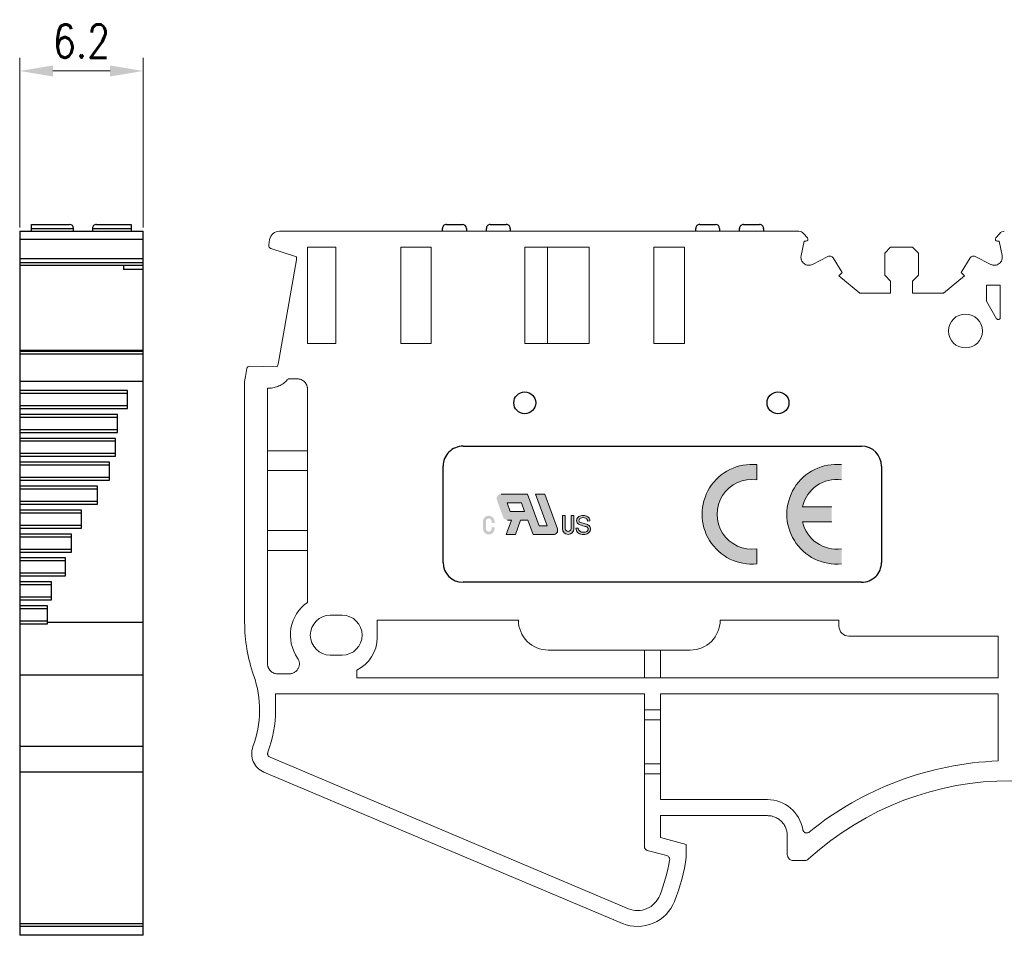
# Model space of a CAD drawing. Header units: millimetres. Extents: x -5 to 292, y -5 to 205.
# Tile 9 of 13: x 149 to 223, y 87 to 156. Entities that reach past the tile are written whole.
import ezdxf

# ---------------------------------------------------------------- set-up
doc = ezdxf.new("R2010")
doc.units = ezdxf.units.MM
doc.layers.get('0').update_dxf_attribs({"lineweight": 30})
doc.layers.get('Defpoints').update_dxf_attribs({"lineweight": 13})
doc.layers.add('66', color=1, linetype='Continuous', lineweight=13)
doc.layers.add('尺寸层', color=3, linetype='Continuous', lineweight=13)
doc.layers.add('MARK', color=4, linetype='Continuous')
doc.styles.add('romans-高2.5', font='romans.shx', dxfattribs={"width": 0.8, "height": 2.5})
doc.dimstyles.new('副本 A4_1-Rev.1.1', dxfattribs={"dimtxt": 2.5, "dimasz": 2.5, "dimexe": 1, "dimexo": 0.3, "dimgap": 1, "dimtad": 1, "dimlfac": 0.6666666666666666, "dimzin": 1, "dimdsep": 46, "dimtxsty": 'romans-高2.5', "dimcen": 1, "dimclrd": 256, "dimclre": 256, "dimclrt": 256, "dimadec": 1, "dimazin": 0, "dimtfac": 1, "dimtmove": 0, "dimatfit": 3, "dimfxl": 1, "dimtolj": 1, "dimtzin": 0, "dimlwd": -1, "dimlwe": -1, "dimarcsym": 0})

# ---------------------------------------------------------------- blocks, each defined once
blk = doc.blocks.new('*D7')
at = {"layer": 'Defpoints', "color": 0}
for p in [(158.4854292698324, 151.8000410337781), (149.1854292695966, 139.7390823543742), (158.4854292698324, 139.7390823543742)]:
    blk.add_point(p, dxfattribs=at)
at = {"layer": '尺寸层'}
for p, q in [((149.1854292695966, 140.0390823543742), (149.1854292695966, 152.8000410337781)), ((158.4854292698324, 140.0390823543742), (158.4854292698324, 152.8000410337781)), ((151.6854292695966, 151.8000410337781), (155.9854292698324, 151.8000410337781))]:
    blk.add_line(p, q, dxfattribs=at)
for points in [[(151.6854292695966, 152.2167077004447), (151.6854292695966, 151.3833743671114), (149.1854292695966, 151.8000410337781)], [(155.9854292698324, 152.2167077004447), (155.9854292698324, 151.3833743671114), (158.4854292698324, 151.8000410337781)]]:
    blk.add_solid(points, dxfattribs=at)
at = {"layer": '尺寸层', "insert": (153.8354292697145, 154.0500410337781), "char_height": 2.5, "attachment_point": 5, "style": 'romans-高2.5'}
blk.add_mtext('\\A1;6.2', dxfattribs=at)

msp = doc.modelspace()

# ---------------------------------------------------------------- hatches: boundary and pattern name
at = {"layer": '66'}
h = msp.add_hatch(color=256, dxfattribs=at)
edge = h.paths.add_edge_path()
edge.add_line((204.6464266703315, 114.7265075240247), (204.6464266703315, 115.8596342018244))
edge.add_arc((204.2714266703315, 118.4577104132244), 2.625, 81.78678929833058, 278.2132107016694, ccw=False)
edge.add_line((204.6464266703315, 121.0557866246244), (204.6464266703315, 122.1889133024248))
edge.add_arc((204.2714266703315, 118.4577104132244), 3.75, 84.26082952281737, 275.7391704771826)
edge = h.paths.add_edge_path()
edge.add_line((210.2714266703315, 117.8952104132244), (210.2714266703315, 119.0202104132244))
edge.add_line((210.2714266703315, 119.0202104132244), (208.0824027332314, 119.0202104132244))
edge.add_arc((210.6464266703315, 118.4577104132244), 2.625, 81.78678929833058, 167.6263748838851, ccw=False)
edge.add_line((211.0214266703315, 121.0557866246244), (211.0214266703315, 122.1889133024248))
edge.add_arc((210.6464266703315, 118.4577104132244), 3.75, 84.26082952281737, 275.7391704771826)
edge.add_line((211.0214266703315, 114.7265075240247), (211.0214266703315, 115.8596342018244))
edge.add_arc((210.6464266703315, 118.4577104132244), 2.625, 192.3736251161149, 278.2132107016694, ccw=False)
edge.add_line((208.0824027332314, 117.8952104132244), (210.2714266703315, 117.8952104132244))
h = msp.add_hatch(color=256, dxfattribs=at)
edge = h.paths.add_edge_path()
edge.add_line((184.0372546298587, 117.9135703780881), (184.0372546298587, 117.3694311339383))
edge.add_arc((184.4725660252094, 117.3694311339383), 0.4353113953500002, 180, 360)
edge.add_line((184.9078774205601, 117.3694311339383), (184.9078774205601, 117.4782589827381))
edge.add_line((184.9078774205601, 117.4782589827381), (184.6902217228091, 117.4782589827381))
edge.add_line((184.6902217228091, 117.4782589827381), (184.6902217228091, 117.3694311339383))
edge.add_arc((184.4725660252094, 117.3694311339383), 0.2176556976, -180, 0, ccw=False)
edge.add_line((184.2549103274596, 117.3694311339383), (184.2549103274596, 117.9135703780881))
edge.add_arc((184.4725660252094, 117.9135703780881), 0.2176556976, 0, 180, ccw=False)
edge.add_line((184.6902217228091, 117.9135703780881), (184.6902217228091, 117.8047425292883))
edge.add_line((184.6902217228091, 117.8047425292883), (184.9078774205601, 117.8047425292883))
edge.add_line((184.9078774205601, 117.8047425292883), (184.9078774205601, 117.9135703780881))
edge.add_arc((184.4725660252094, 117.9135703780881), 0.4353113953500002, 0, 180)
edge = h.paths.add_edge_path()
edge.add_line((190.0139174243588, 118.3601804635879), (190.0139174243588, 117.3807298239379))
edge.add_arc((190.4492288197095, 117.3807298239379), 0.4353113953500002, 180, 360)
edge.add_line((190.8845402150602, 117.3807298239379), (190.8845402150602, 118.3601804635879))
edge.add_line((190.8845402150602, 118.3601804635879), (190.6668845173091, 118.3601804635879))
edge.add_line((190.6668845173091, 118.3601804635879), (190.6668845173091, 117.3807298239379))
edge.add_arc((190.4492288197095, 117.3807298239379), 0.2176556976, -180, 0, ccw=False)
edge.add_line((190.2315731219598, 117.3807298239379), (190.2315731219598, 118.3601804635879))
edge.add_line((190.2315731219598, 118.3601804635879), (190.0139174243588, 118.3601804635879))
edge = h.paths.add_edge_path()
edge.add_line((186.1740185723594, 118.0223982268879), (185.7779175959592, 116.9341197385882))
edge.add_line((185.7779175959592, 116.9341197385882), (186.4727906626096, 116.9341197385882))
edge.add_line((186.4727906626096, 116.9341197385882), (186.8688916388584, 118.0223982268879))
edge.add_line((186.8688916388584, 118.0223982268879), (187.4086728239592, 118.0223982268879))
edge.add_line((187.4086728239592, 118.0223982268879), (187.8047738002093, 116.9341197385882))
edge.add_line((187.8047738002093, 116.9341197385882), (189.3304764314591, 116.9341197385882))
edge.add_arc((189.3304764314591, 117.2606032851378), 0.32648354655, 270, 379.9999999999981)
edge.add_line((189.6372706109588, 117.372267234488), (188.6876605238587, 119.9812995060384))
edge.add_line((188.6876605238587, 119.9812995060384), (187.9927874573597, 119.9812995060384))
edge.add_line((187.9927874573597, 119.9812995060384), (188.8642096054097, 117.587086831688))
edge.add_line((188.8642096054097, 117.587086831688), (188.2619862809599, 117.587086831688))
edge.add_line((188.2619862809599, 117.587086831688), (187.3905641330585, 119.9812995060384))
edge.add_line((187.3905641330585, 119.9812995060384), (185.4047915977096, 119.9812995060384))
edge.add_arc((185.4047915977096, 119.6427239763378), 0.3385755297, 90, 199.9999999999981)
edge.add_line((185.0866346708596, 119.5269243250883), (185.5531535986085, 118.2451741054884))
edge.add_arc((185.8713105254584, 118.3609737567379), 0.3385755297, 199.9999999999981, 270)
edge.add_line((185.8713105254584, 118.0223982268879), (186.1740185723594, 118.0223982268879))
h.paths.add_polyline_path([(186.0914498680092, 118.6753653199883), (185.8537892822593, 119.328332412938), (186.9333516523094, 119.328332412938), (187.1710122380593, 118.6753653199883)], flags=16)
h.paths.add_polyline_path([(191.9458897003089, 117.378718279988), (191.9500627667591, 117.3373968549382), (191.9456994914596, 117.2959486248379), (191.9326673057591, 117.2567137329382), (191.9110296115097, 117.2195538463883), (191.88051550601, 117.1862269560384), (191.8409001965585, 117.1579665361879), (191.79223555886, 117.1347034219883), (191.7364294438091, 117.1176307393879), (191.6752110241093, 117.1073882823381), (191.6085168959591, 117.1039760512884), (191.5329809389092, 117.1084718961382), (191.4626440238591, 117.1219940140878), (191.3975637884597, 117.1446230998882), (191.3405933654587, 117.1746184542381), (191.2944936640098, 117.210245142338), (191.2592762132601, 117.2515723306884), (191.2331369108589, 117.2998277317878), (191.2142543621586, 117.3562621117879), (191.2026343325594, 117.4209504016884), (191.0310602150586, 117.4058777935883), (191.0409568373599, 117.3171252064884), (191.0660759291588, 117.2346840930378), (191.1062618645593, 117.1587158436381), (191.1602811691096, 117.0918891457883), (191.2263066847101, 117.0373741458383), (191.3044133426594, 116.995101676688), (191.395096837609, 116.9647604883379), (191.4993658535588, 116.9466618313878), (191.6171627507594, 116.9406616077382), (191.7118982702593, 116.9466387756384), (191.8001551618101, 116.9645702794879), (191.8818700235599, 116.9944618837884), (191.9542300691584, 117.035351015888), (192.0144109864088, 117.0857044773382), (192.0624127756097, 117.1455741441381), (192.0973189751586, 117.2116515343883), (192.1182073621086, 117.2805820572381), (192.1251586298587, 117.3524406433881), (192.1188471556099, 117.4232790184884), (192.0998723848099, 117.488514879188), (192.0681766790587, 117.548073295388), (192.02306260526, 117.6012222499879), (191.9639249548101, 117.6479675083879), (191.8908559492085, 117.6882860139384), (191.820311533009, 117.7146674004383), (191.718838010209, 117.7438961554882), (191.5864353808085, 117.776041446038), (191.4574103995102, 117.8091262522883), (191.3660179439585, 117.8417902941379), (191.3121081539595, 117.8740278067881), (191.2824528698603, 117.9087092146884), (191.2646078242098, 117.9493620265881), (191.2586421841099, 117.9959977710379), (191.2670632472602, 118.0500055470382), (191.2922687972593, 118.0985952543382), (191.334183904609, 118.1417092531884), (191.3946069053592, 118.175312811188), (191.4748058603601, 118.195480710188), (191.5749075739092, 118.2022071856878), (191.6719083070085, 118.1948293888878), (191.7516922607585, 118.1726556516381), (191.8143343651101, 118.135628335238), (191.8609816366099, 118.084208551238), (191.8927580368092, 118.0184942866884), (191.9097384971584, 117.938675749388), (192.0841945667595, 117.9518174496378), (192.0745112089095, 118.0297223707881), (192.0519397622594, 118.1020017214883), (192.0166416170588, 118.168574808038), (191.968732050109, 118.2271648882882), (191.9088739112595, 118.2754318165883), (191.8370729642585, 118.3133064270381), (191.755087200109, 118.3407656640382), (191.6652048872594, 118.3571870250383), (191.5672127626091, 118.3626454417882), (191.4775725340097, 118.3574233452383), (191.3935405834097, 118.3418031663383), (191.3149901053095, 118.315871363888), (191.2454140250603, 118.2796798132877), (191.1878845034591, 118.2338164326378), (191.1424591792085, 118.1782005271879), (191.1096740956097, 118.1164287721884), (191.0900652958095, 118.051596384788), (191.0835463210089, 117.9838359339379), (191.0888836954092, 117.9225598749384), (191.1048958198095, 117.8654914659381), (191.1315654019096, 117.8125557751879), (191.1694342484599, 117.7643234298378), (191.2184159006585, 117.7215783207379), (191.2784988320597, 117.6844530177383), (191.3417461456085, 117.6570226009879), (191.4302335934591, 117.628445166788), (191.5438401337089, 117.5986515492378), (191.6552736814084, 117.570909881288), (191.7368271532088, 117.5484940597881), (191.7887195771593, 117.5314156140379), (191.840681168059, 117.5079161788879), (191.8818873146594, 117.480935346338), (191.9122803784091, 117.4504039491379), (191.933318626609, 117.416339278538)])

# ---------------------------------------------------------------- linework, layer by layer
at = {"color": 7}
for p, q in [((150.0854292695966, 139.7390823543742), (150.0854292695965, 140.255883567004)), ((150.0854292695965, 140.255883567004), (152.9354292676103, 140.255883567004)), ((154.9604292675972, 140.255883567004), (157.5761858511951, 140.255883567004)), ((157.5761858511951, 140.255883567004), (157.5761858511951, 139.7390823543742)), ((181.2916068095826, 140.2558829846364), (182.4916068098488, 140.2558829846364)), ((184.5916068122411, 140.2558829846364), (185.7916068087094, 140.2558829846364)), ((200.3416068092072, 140.2558829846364), (201.5416068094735, 140.2558829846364)), ((203.6416068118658, 140.2558829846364), (204.8416068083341, 140.2558829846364)), ((149.1854292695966, 139.7390823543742), (149.1854292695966, 87.4529929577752)), ((149.1854292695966, 139.7390823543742), (158.4854292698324, 139.7390823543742)), ((153.2354292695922, 139.7390823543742), (153.2354292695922, 139.9558835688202)), ((154.6604292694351, 139.9558835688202), (154.6604292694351, 139.7390823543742)), ((158.4854292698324, 87.45299294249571), (158.4854292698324, 139.7390823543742)), ((180.9916068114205, 139.7390817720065), (180.9916068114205, 139.9558829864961)), ((182.7916068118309, 139.9558829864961), (182.7916068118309, 139.7390817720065)), ((184.2916068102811, 139.7390817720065), (184.2916068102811, 139.9558829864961)), ((186.0916068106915, 139.9558829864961), (186.0916068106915, 139.7390817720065)), ((200.0416068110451, 139.7390817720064), (200.0416068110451, 139.9558829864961)), ((201.8416068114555, 139.9558829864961), (201.8416068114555, 139.7390817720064)), ((203.3416068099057, 139.7390817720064), (203.3416068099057, 139.9558829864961)), ((205.1416068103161, 139.9558829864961), (205.1416068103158, 139.7390817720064)), ((149.1854292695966, 137.18211552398), (158.4854292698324, 137.18211552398)), ((158.4854292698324, 137.1648825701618), (149.1854292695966, 137.1648825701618)), ((156.9854292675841, 137.1648825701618), (156.9854292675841, 136.874552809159)), ((158.4854292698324, 130.7767820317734), (149.1854292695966, 130.7767820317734)), ((149.1854292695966, 130.7345643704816), (158.4854292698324, 130.7345643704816)), ((158.4854292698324, 128.4437548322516), (149.1854292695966, 128.4437548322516)), ((157.2854292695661, 127.7687602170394), (149.1854292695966, 127.7687602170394)), ((157.2854292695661, 127.5437602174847), (149.1854292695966, 127.5437602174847)), ((157.2854292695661, 126.4187602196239), (157.2854292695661, 127.7687602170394)), ((149.1854292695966, 126.6437602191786), (157.2854292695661, 126.6437602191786)), ((149.1854292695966, 126.4187602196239), (157.2854292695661, 126.4187602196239)), ((156.5354292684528, 125.9687602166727), (149.1854292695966, 125.9687602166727)), ((156.5354292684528, 124.6187602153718), (156.5354292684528, 125.9687602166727)), ((156.5354292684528, 125.7437602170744), (149.1854292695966, 125.7437602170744)), ((149.1854292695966, 124.8437602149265), (156.5354292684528, 124.8437602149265)), ((149.1854292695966, 124.6187602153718), (156.5354292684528, 124.6187602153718)), ((156.38542926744, 124.1687602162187), (149.1854292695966, 124.1687602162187)), ((156.38542926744, 123.943760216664), (149.1854292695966, 123.943760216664)), ((156.38542926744, 122.8187602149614), (156.38542926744, 124.1687602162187)), ((149.1854292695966, 123.0437602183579), (156.38542926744, 123.0437602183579)), ((149.1854292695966, 122.8187602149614), (156.38542926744, 122.8187602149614)), ((155.9354292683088, 122.3687602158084), (149.1854292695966, 122.3687602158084)), ((155.9354292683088, 121.0187602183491), (155.9354292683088, 122.3687602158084)), ((155.9354292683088, 122.1437602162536), (149.1854292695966, 122.1437602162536)), ((149.1854292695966, 121.2437602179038), (155.9354292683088, 121.2437602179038)), ((149.1854292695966, 121.0187602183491), (155.9354292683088, 121.0187602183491)), ((155.0354292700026, 120.568760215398), (149.1854292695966, 120.568760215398)), ((155.0354292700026, 120.3437602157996), (149.1854292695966, 120.3437602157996)), ((155.0354292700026, 119.2187602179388), (155.0354292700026, 120.568760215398)), ((149.1854292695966, 119.4437602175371), (155.0354292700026, 119.4437602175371)), ((149.1854292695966, 119.2187602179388), (155.0354292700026, 119.2187602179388)), ((153.8354292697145, 118.7687602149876), (149.1854292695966, 118.7687602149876)), ((153.8354292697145, 118.5437602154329), (149.1854292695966, 118.5437602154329)), ((153.8354292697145, 117.4187602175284), (153.8354292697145, 118.7687602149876)), ((149.1854292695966, 117.6437602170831), (153.8354292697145, 117.6437602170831)), ((149.1854292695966, 117.4187602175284), (153.8354292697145, 117.4187602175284)), ((153.0854292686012, 116.9687602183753), (149.1854292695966, 116.9687602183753)), ((153.0854292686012, 116.7437602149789), (149.1854292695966, 116.7437602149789)), ((153.0854292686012, 115.618760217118), (153.0854292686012, 116.9687602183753)), ((149.1854292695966, 115.8437602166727), (153.0854292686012, 115.8437602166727)), ((149.1854292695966, 115.618760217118), (153.0854292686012, 115.618760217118)), ((152.6354292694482, 115.168760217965), (149.1854292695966, 115.168760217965)), ((152.6354292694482, 114.9437602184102), (149.1854292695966, 114.9437602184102)), ((152.6354292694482, 113.8187602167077), (152.6354292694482, 115.168760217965)), ((149.1854292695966, 114.0437602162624), (152.6354292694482, 114.0437602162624)), ((149.1854292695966, 113.8187602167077), (152.6354292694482, 113.8187602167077)), ((151.585429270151, 113.3687602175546), (149.1854292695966, 113.3687602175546)), ((151.585429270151, 112.0187602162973), (151.585429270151, 113.3687602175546)), ((151.585429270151, 113.1437602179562), (149.1854292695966, 113.1437602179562)), ((149.1854292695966, 112.243760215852), (151.585429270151, 112.243760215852)), ((149.1854292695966, 112.0187602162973), (151.585429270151, 112.0187602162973)), ((151.2854292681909, 111.5687602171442), (149.1854292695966, 111.5687602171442)), ((151.2854292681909, 111.3437602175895), (149.1854292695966, 111.3437602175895)), ((151.2854292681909, 110.2166184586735), (151.2854292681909, 111.5687602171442)), ((149.1854292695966, 110.4437602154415), (151.2854292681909, 110.4437602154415)), ((149.1854292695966, 110.2166184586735), (151.2854292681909, 110.2166184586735)), ((149.1854292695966, 87.6735363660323), (158.4854292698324, 87.6735363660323)), ((158.4854292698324, 87.45268715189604), (149.1854292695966, 87.45268715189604)), ((149.1854292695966, 87.44136613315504), (149.1854292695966, 86.78908224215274)), ((158.4854292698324, 86.78908224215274), (158.4854292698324, 87.44140561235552)), ((158.4854292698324, 86.78908224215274), (149.1854292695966, 86.78908224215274))]:
    msp.add_line(p, q, dxfattribs=at)
at = {"color": 7, "linetype": 'Continuous', "lineweight": 15}
for p, q in [((168.7293029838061, 139.7390817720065), (207.8083088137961, 139.7390817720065)), ((208.1547328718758, 139.5762940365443), (208.4469679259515, 139.2369666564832)), ((222.6196494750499, 139.2369666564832), (222.9118843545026, 139.5762940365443)), ((167.9910081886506, 139.120486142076), (167.9193149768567, 138.7139806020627)), ((170.8293050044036, 138.5390838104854), (172.9801628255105, 138.5390838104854)), ((170.8293050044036, 138.5390838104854), (170.8293050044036, 131.2941634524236)), ((172.9801628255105, 131.2941634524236), (172.9801628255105, 138.5390838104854)), ((177.8476569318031, 138.5390838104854), (177.8476569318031, 131.2941634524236)), ((177.8476569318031, 138.5390838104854), (180.1389088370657, 138.5390838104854)), ((180.1389088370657, 131.2941634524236), (180.1389088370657, 138.5390838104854)), ((192.0301611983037, 138.5390838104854), (187.1889080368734, 138.5390838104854)), ((187.1889080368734, 138.5390838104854), (187.1889080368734, 131.2941634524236)), ((188.8969471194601, 138.5390838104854), (188.8969471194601, 131.2941634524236)), ((192.0301611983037, 131.2941634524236), (192.0301611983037, 138.5390838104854)), ((196.8976553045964, 138.5390838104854), (196.8976553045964, 131.2941634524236)), ((196.8976553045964, 138.5390838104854), (199.1889072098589, 138.5390838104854)), ((199.1889072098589, 131.2941634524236), (199.1889072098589, 138.5390838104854)), ((207.9718537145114, 137.9158557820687), (208.2038522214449, 138.9890802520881)), ((208.3333079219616, 138.9890802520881), (208.2038522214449, 138.9890802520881)), ((214.2583083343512, 138.0890817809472), (214.7083082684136, 138.5390838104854)), ((214.7083082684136, 138.5390838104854), (216.3583082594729, 138.5390838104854)), ((216.3583082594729, 138.5390838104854), (216.8083081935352, 138.0890817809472)), ((222.862765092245, 138.9890802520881), (222.7333085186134, 138.9890802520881)), ((222.862765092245, 138.9890802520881), (223.094762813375, 137.9158557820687)), ((168.0773473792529, 138.4591148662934), (170.0097504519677, 137.8177148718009)), ((170.0097504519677, 137.8177148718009), (170.0099795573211, 137.818402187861)), ((209.9893526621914, 137.8462524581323), (208.8312195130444, 137.2547415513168)), ((214.2583083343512, 138.0890817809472), (214.2583083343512, 136.4390817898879)), ((216.8083081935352, 136.4390817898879), (216.8083081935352, 138.0890817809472)), ((222.2353971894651, 137.2547415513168), (221.077264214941, 137.8462524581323)), ((170.0054198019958, 137.5844912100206), (168.6246465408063, 129.7553186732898)), ((211.0633091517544, 136.6340839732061), (210.3809216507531, 137.7369300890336)), ((220.6856945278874, 137.7369300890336), (220.0033084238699, 136.6340839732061)), ((210.8083079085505, 136.379084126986), (211.0633091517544, 136.6340839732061)), ((210.8083079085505, 136.379084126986), (212.3833087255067, 135.0890812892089)), ((214.7083082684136, 135.9890797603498), (214.2583083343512, 136.4390817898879)), ((216.8083081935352, 136.4390817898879), (216.3583082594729, 135.9890797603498)), ((218.6833085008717, 135.0890812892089), (220.2583086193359, 136.379084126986)), ((220.0033084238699, 136.6340839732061), (220.2583086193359, 136.379084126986)), ((214.7083082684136, 135.0890812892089), (214.7083082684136, 135.9890797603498)), ((216.3583082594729, 135.9890797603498), (216.3583082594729, 135.0890812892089)), ((221.9083084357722, 135.6890802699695), (222.9583084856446, 135.6890802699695)), ((221.9083084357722, 134.4890823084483), (221.9083084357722, 135.6890802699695)), ((222.9583084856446, 135.6890802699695), (222.9583084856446, 133.2439170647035)), ((212.3833087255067, 135.0890812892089), (214.7083082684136, 135.0890812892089)), ((216.3583082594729, 135.0890812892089), (218.6833085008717, 135.0890812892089)), ((221.9083084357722, 134.4890823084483), (222.6787416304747, 133.1683402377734)), ((172.9801628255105, 131.2941634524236), (170.8293050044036, 131.2941634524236)), ((180.1389088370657, 131.2941634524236), (177.8476569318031, 131.2941634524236)), ((187.1889080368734, 131.2941634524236), (192.0301611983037, 131.2941634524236)), ((199.1889072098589, 131.2941634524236), (196.8976553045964, 131.2941634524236)), ((166.1727163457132, 128.8090129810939), (166.2800102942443, 129.4175223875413)), ((168.5485612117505, 129.5349025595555), (166.5066290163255, 129.5934305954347)), ((166.5066290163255, 129.5934305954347), (166.5066290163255, 129.5934138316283)), ((166.1077621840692, 110.3305626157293), (166.1083824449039, 128.4429920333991)), ((166.1081756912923, 128.4429976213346), (166.1727163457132, 128.8090129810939)), ((170.0817454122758, 128.6390838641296), (169.3852763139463, 128.6390838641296)), ((167.8317464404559, 127.8890823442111), (167.833232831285, 127.9362948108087)), ((167.8317464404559, 127.8890823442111), (167.8317464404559, 107.2102790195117)), ((170.8317469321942, 111.8237958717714), (170.8317469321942, 127.8890823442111)), ((170.8317469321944, 123.2390838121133), (167.8317464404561, 123.2390838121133)), ((212.5214264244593, 123.5763361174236), (182.5364656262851, 123.5763361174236)), ((170.8317469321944, 121.7390838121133), (167.8317464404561, 121.7390838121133)), ((181.0364653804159, 122.0763386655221), (181.0364653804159, 114.8390821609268)), ((214.0214266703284, 114.8390821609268), (214.0214266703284, 122.0763386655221)), ((166.1080276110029, 120.7367666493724), (166.1080723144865, 119.3867773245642)), ((170.8317469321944, 117.2390838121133), (167.8317464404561, 117.2390838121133)), ((170.8317469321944, 115.7390838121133), (167.8317464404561, 115.7390838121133)), ((182.5364656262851, 113.3390819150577), (212.5214264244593, 113.3390819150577)), ((172.5492491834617, 110.8640819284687), (173.4492476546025, 110.8640819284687)), ((186.7041211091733, 110.4890811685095), (176.0730515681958, 110.4890811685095)), ((176.0730515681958, 109.1741673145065), (176.0730515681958, 110.4890811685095)), ((210.8154395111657, 110.4890811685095), (201.8833090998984, 110.4890811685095)), ((210.8154395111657, 110.4890811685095), (210.8154395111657, 110.0430493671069)), ((222.80830847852, 109.2930506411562), (211.5654396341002, 109.2930506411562)), ((222.80830847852, 106.1430504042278), (222.80830847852, 109.2930506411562)), ((199.6333073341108, 108.2390821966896), (188.9541200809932, 108.2390821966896)), ((196.1833076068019, 108.2390821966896), (196.1833076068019, 106.1430504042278)), ((197.3833083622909, 106.1430504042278), (197.3833083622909, 108.2390821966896)), ((173.4492476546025, 107.8640814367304), (172.5492491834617, 107.8640814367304)), ((174.5476457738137, 106.1430504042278), (174.5476457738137, 106.7430493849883)), ((169.4794553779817, 106.460280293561), (168.5817479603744, 106.460280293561)), ((174.5476457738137, 106.1430504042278), (222.80830847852, 106.1430504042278)), ((196.1833076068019, 104.9430496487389), (168.432762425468, 104.9430496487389)), ((168.432762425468, 104.9430496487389), (168.432762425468, 103.7385310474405)), ((196.1833076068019, 104.9430496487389), (196.1833076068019, 103.74304889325)), ((222.80830847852, 104.9430496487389), (197.3833083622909, 104.9430496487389)), ((197.3833083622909, 103.74304889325), (197.3833083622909, 104.9430496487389)), ((222.80830847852, 99.90127621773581), (222.80830847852, 104.9430496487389)), ((197.3833083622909, 103.74304889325), (196.1833076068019, 103.74304889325)), ((196.1833076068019, 103.74304889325), (196.1833076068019, 102.9930501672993)), ((197.3833083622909, 102.9930501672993), (197.3833083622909, 103.74304889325)), ((196.1833076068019, 102.9930501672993), (197.3833083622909, 102.9930501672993)), ((196.1833076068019, 102.9930501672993), (196.1833076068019, 99.6930501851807)), ((197.3833083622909, 99.6930501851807), (197.3833083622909, 102.9930501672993)), ((168.0209986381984, 100.1754147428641), (194.9858018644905, 88.78519623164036)), ((197.3833083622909, 99.6930501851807), (196.1833076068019, 99.6930501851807)), ((196.1833076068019, 99.6930501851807), (196.1833076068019, 98.94305145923)), ((197.3833083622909, 98.94305145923), (197.3833083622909, 99.6930501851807)), ((194.5339027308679, 87.67353514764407), (167.5540595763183, 99.0699897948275)), ((196.1833076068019, 93.4656844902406), (196.1833076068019, 98.94305145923)), ((196.1833076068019, 98.94305145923), (197.3833083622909, 98.94305145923)), ((197.3833083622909, 96.99304918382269), (197.3833083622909, 98.94305145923)), ((197.3833083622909, 96.99304918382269), (205.434939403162, 96.99304918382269)), ((205.434939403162, 95.78908099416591), (197.3833083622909, 95.78908099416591)), ((197.3833083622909, 95.78908099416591), (197.3833083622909, 94.15231044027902)), ((197.3833083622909, 94.15231044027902), (199.3333078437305, 93.62980913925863)), ((206.9349396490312, 92.86408177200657), (206.9349396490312, 94.28908074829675)), ((199.3333078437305, 93.62980913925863), (199.3333078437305, 92.70155527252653)), ((196.4013767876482, 93.17707181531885), (197.8625939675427, 92.78552238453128)), ((208.2328927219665, 92.41408113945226), (207.3849402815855, 92.41408113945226))]:
    msp.add_line(p, q, dxfattribs=at)
for p, q in [((182.5364655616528, 123.576336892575), (212.5214264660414, 123.576336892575)), ((181.0364655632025, 114.8390823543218), (181.0364655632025, 122.0763368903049)), ((214.0214264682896, 122.0763368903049), (214.0214264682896, 114.8390823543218)), ((212.5214264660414, 113.3390823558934), (182.5364655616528, 113.3390823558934))]:
    msp.add_line(p, q)
msp.add_circle((220.3335140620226, 132.2390814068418), 1.275000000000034, dxfattribs=at)
for centre in [(187.1817775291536, 126.8390814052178), (206.2317475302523, 126.8390814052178)]:
    msp.add_circle(centre, 0.8249999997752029)
at = {"color": 7}
for centre, radius, start, end in [((152.9354292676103, 139.9558835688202), 0.2999999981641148, 0, 90), ((154.9604292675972, 139.9558835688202), 0.2999999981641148, 90, 180.000000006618), ((181.2916068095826, 139.9558829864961), 0.2999999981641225, 89.99999999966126, 179.9999999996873), ((182.4916068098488, 139.9558829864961), 0.2999999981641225, 1.511196e-09, 90.00000000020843), ((184.5916068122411, 139.9558829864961), 0.2999999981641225, 89.99999999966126, 180), ((185.7916068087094, 139.9558829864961), 0.2999999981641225, 359.9999999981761, 90.00000000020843), ((200.3416068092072, 139.9558829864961), 0.2999999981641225, 89.99999999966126, 179.9999999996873), ((201.5416068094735, 139.9558829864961), 0.2999999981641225, 1.511196e-09, 90.00000000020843), ((203.6416068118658, 139.9558829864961), 0.2999999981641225, 89.99999999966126, 180), ((204.8416068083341, 139.9558829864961), 0.2999999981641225, 359.9999999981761, 90.00000000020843)]:
    msp.add_arc(centre, radius, start, end, dxfattribs=at)
at = {"color": 7, "linetype": 'Continuous', "lineweight": 15}
for centre, radius, start, end in [((208.3333084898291, 139.1390814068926), 0.150000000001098, 270, 40.73578425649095), ((222.733308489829, 139.1390814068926), 0.1499999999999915, 139.2642157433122, 270), ((182.5364655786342, 122.0763359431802), 1.5, 90, 180), ((212.5214264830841, 122.0763359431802), 1.5, 0, 90), ((182.5364655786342, 114.8390814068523), 1.500000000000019, 180, 270), ((212.5214264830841, 114.8390814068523), 1.500000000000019, 270, 0), ((172.549247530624, 109.3640814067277), 3.000000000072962, 124.9247429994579, 215.0539162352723), ((172.549247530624, 109.3640814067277), 1.5, 90, 270), ((173.4492475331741, 109.3640814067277), 1.5, 270, 90), ((188.9541198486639, 110.4890814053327), 2.25, 179.9999999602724, 270), ((199.6333084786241, 110.4890814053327), 2.25, 270, 2.29219777e-08), ((178.107763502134, 110.3304296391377), 11.99999999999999, 179.9993636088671, 199.3700386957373), ((173.373050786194, 109.1741662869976), 2.699999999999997, 295.7875397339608, 0), ((159.3577635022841, 103.7385312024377), 7.875000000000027, 339.4767365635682, 19.37003755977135), ((159.3577635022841, 103.7385312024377), 9.07500000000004, 339.476623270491, 0), ((223.7054496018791, 75.91805010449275), 24.00000000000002, 92.14226575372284, 129.0581259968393), ((223.705449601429, 75.91408140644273), 22.5, 47.60907138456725, 132.3909284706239), ((205.4349397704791, 94.29305010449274), 2.7, 9.482376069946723, 90.00000000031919), ((185.2125605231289, 94.61649231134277), 14.25000017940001, 338.2772228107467, 352.2771434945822), ((185.2125605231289, 94.61649231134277), 13.0500001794, 338.2772228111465, 350.4253144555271), ((195.6636476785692, 90.45268620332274), 1.80000000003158, 247.8779227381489, 338.2772228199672), ((195.6636476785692, 90.45268620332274), 2.999999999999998, 247.8779227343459, 338.2772228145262)]:
    msp.add_arc(centre, radius, start, end, dxfattribs=at)
for centre, start, end in [((182.5364655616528, 122.0763368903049), 89.99999999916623, 179.9999999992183), ((212.5214264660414, 122.0763368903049), 0, 89.99999999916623), ((182.5364655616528, 114.8390823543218), 179.9999999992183, 269.9999999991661), ((212.5214264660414, 114.8390823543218), 269.9999999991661, 359.9999999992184)]:
    msp.add_arc(centre, 1.499999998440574, start, end)
for points, knots in [([(168.7293049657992, 139.7390814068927), (168.5547720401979, 139.739081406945), (168.3809142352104, 139.6758023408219), (168.1135142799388, 139.4514271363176), (168.0210064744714, 139.2911989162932), (167.9906991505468, 139.1193175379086)], [0, 0, 0, 0, 0.5, 0.5, 1, 1, 1, 1]), ([(168.0773492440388, 138.4591141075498), (168.0289820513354, 138.4735393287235), (167.9855552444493, 138.5044724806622), (167.9227984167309, 138.5941050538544), (167.909085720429, 138.6559690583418), (167.9193164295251, 138.7139786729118)], [0.0712265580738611, 0.0712265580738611, 0.0712265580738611, 0.0712265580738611, 0.5, 0.5, 1, 1, 1, 1]), ([(170.0054201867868, 137.5844925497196), (170.0115160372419, 137.6337676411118), (170.0211579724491, 137.7117036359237), (170.0142617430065, 137.7898631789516), (170.0099783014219, 137.8184023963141)], [0, 0, 0, 0, 0.1260801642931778, 0.1994209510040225, 0.1994209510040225, 0.1994209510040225, 0.1994209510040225]), ([(207.9718541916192, 137.9158542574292), (207.9669054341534, 137.8878157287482), (207.9571023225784, 137.8322735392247), (207.957387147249, 137.747623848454), (207.9692308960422, 137.6638855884), (208.0008138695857, 137.555574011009), (208.0672945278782, 137.4288568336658), (208.1876328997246, 137.3077493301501), (208.335908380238, 137.2220789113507), (208.502194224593, 137.1846062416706), (208.674314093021, 137.1892082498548), (208.7788781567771, 137.2328803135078), (208.8312198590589, 137.2547412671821)], [0, 0, 0, 0, 0.0631454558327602, 0.1250863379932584, 0.1870993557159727, 0.2504568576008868, 0.3750919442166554, 0.5003004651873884, 0.624935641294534, 0.7501442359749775, 0.8749295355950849, 1, 1, 1, 1]), ([(210.3809223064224, 137.7369324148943), (210.3417512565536, 137.800239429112), (210.2781818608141, 137.8480135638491), (210.1347745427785, 137.8880502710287), (210.0556516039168, 137.8801132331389), (209.9893528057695, 137.8462514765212)], [0, 0, 0, 0, 0.5, 0.5, 1, 1, 1, 1]), ([(221.0772641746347, 137.8462514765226), (221.0109653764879, 137.8801132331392), (220.9318424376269, 137.8880502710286), (220.7884351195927, 137.8480135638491), (220.7248657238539, 137.8002394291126), (220.6856946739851, 137.7369324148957)], [0, 0, 0, 0, 0.499999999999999, 0.499999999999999, 1, 1, 1, 1]), ([(222.23539712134, 137.2547412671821), (222.2612292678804, 137.2427684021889), (222.3124007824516, 137.2190510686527), (222.3942933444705, 137.1976207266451), (222.4782688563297, 137.1875965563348), (222.5910575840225, 137.190350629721), (222.7305849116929, 137.2221161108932), (222.8785001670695, 137.3073770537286), (222.9993266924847, 137.4287277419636), (223.0781850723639, 137.5798453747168), (223.1178714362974, 137.7473906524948), (223.1024715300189, 137.8596570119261), (223.0947627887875, 137.9158542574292)], [0, 0, 0, 0, 0.0631454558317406, 0.1250863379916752, 0.187099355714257, 0.2504568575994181, 0.3750919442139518, 0.5003004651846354, 0.624935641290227, 0.7501442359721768, 0.8749295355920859, 1, 1, 1, 1]), ([(222.6787416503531, 133.1683388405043), (222.6882239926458, 133.1550522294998), (222.7073078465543, 133.1283120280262), (222.7641252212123, 133.0944485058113), (222.85049145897, 133.0880711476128), (222.9214490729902, 133.1370352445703), (222.9540359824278, 133.194636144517), (222.9568785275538, 133.2274249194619), (222.9583084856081, 133.2439194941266)], [0, 0, 0, 0, 0.1250537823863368, 0.2516791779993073, 0.4999107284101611, 0.7481422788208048, 0.8733015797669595, 1, 1, 1, 1]), ([(168.5485596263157, 129.5349011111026), (168.5547685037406, 129.5466667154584), (168.5751641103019, 129.5877581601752), (168.6043341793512, 129.660449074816), (168.61790146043, 129.7238087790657), (168.6246488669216, 129.7553198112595)], [0.8011814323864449, 0.8011814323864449, 0.8011814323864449, 0.8011814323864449, 0.8350739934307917, 0.9179792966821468, 1, 1, 1, 1]), ([(166.2800108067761, 129.4175218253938), (166.2907439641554, 129.4652998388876), (166.3174546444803, 129.509401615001), (166.3950925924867, 129.574543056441), (166.4472505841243, 129.5935249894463), (166.4996104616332, 129.5935231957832)], [0.0322147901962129, 0.0322147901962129, 0.0322147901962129, 0.0322147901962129, 0.5, 0.5, 1, 1, 1, 1]), ([(169.3852748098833, 128.6390814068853), (169.3632751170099, 128.612607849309), (169.3406397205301, 128.5867955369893), (169.2287033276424, 128.4658917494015), (169.1313937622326, 128.380150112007), (168.9235908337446, 128.2300004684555), (168.8113904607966, 128.1641178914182), (168.5675073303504, 128.0538731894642), (168.4450524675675, 128.0140277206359), (168.2090187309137, 127.9586998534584), (168.0752438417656, 127.9373771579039), (167.8882949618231, 127.9351577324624), (167.8597578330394, 127.9354861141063), (167.8332350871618, 127.9362949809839)], [0.3423578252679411, 0.3423578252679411, 0.3423578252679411, 0.3423578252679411, 0.3750000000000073, 0.3750000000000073, 0.5000000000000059, 0.5000000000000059, 0.6250000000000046, 0.6250000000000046, 0.7500000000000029, 0.7500000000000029, 0.8750000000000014, 0.8750000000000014, 0.8994067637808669, 0.8994067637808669, 0.8994067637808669, 0.8994067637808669]), ([(170.8317475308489, 127.8890814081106), (170.830635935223, 127.920523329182), (170.8284195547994, 127.9832145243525), (170.8100489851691, 128.0759853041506), (170.7749831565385, 128.1842379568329), (170.7132947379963, 128.3037954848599), (170.6158590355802, 128.4227806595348), (170.4966744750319, 128.5206104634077), (170.3633614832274, 128.588919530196), (170.2232315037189, 128.6316117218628), (170.128952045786, 128.6365892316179), (170.0817475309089, 128.6390814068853)], [0, 0, 0, 0, 0.0801164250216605, 0.1597419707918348, 0.2401519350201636, 0.3697836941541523, 0.5000923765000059, 0.6297244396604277, 0.7600334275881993, 0.879851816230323, 1, 1, 1, 1]), ([(210.8154391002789, 110.0430501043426), (210.8154391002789, 109.8467005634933), (210.8962689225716, 109.6515601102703), (211.1739491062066, 109.3738799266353), (211.3690895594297, 109.2930501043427), (211.5654391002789, 109.2930501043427)], [0, 0, 0, 0, 0.5, 0.5, 1, 1, 1, 1]), ([(169.4794527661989, 106.4602800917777), (169.5138467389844, 106.4615565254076), (169.5820169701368, 106.4640864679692), (169.6821552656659, 106.4853688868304), (169.7785150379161, 106.5196419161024), (169.8995189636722, 106.5827076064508), (170.0346017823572, 106.6906001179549), (170.1525609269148, 106.8599311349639), (170.2237949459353, 107.0542080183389), (170.2361300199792, 107.2598841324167), (170.1986327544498, 107.4644602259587), (170.1285075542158, 107.5821431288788), (170.0934117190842, 107.6410403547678)], [0, 0, 0, 0, 0.0631151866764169, 0.1250968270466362, 0.1871383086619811, 0.2504296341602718, 0.3751177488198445, 0.5002831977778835, 0.6249714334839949, 0.7501369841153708, 0.874950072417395, 1, 1, 1, 1]), ([(167.8317475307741, 107.2102800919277), (167.8329569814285, 107.1777191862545), (167.8353751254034, 107.1126177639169), (167.8553894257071, 107.0161447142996), (167.8916664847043, 106.9078264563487), (167.9536249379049, 106.7912384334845), (168.0472826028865, 106.6774512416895), (168.1617513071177, 106.5826610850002), (168.2921652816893, 106.5137350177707), (168.4340882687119, 106.4682096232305), (168.5323377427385, 106.4629334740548), (168.5817475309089, 106.4602800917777)], [0, 0, 0, 0, 0.0829581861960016, 0.1658644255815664, 0.2501359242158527, 0.3736701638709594, 0.5000816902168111, 0.6236136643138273, 0.7500252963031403, 0.874287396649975, 1, 1, 1, 1]), ([(166.7329366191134, 100.9776533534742), (166.5988961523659, 100.6195891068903), (166.6087846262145, 100.209907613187), (166.9111036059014, 99.50754685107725), (167.2018588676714, 99.21875958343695), (167.5540577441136, 99.06998860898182)], [0, 0, 0, 0, 0.5, 0.5, 1, 1, 1, 1]), ([(167.8567662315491, 100.5569313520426), (167.8508524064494, 100.5384100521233), (167.839228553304, 100.5020057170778), (167.8353048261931, 100.444738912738), (167.8424122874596, 100.3877432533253), (167.8663834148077, 100.315237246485), (167.9190337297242, 100.2307002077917), (167.986937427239, 100.1938823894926), (168.020996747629, 100.1754152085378)], [0, 0, 0, 0, 0.1270505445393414, 0.2497227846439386, 0.3727997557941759, 0.5010192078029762, 0.7497198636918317, 1, 1, 1, 1]), ([(206.9349397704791, 94.28908140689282), (206.9336878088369, 94.33636847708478), (206.9311942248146, 94.43055209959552), (206.9106585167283, 94.57042612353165), (206.8777416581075, 94.70787589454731), (206.8139617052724, 94.89354145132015), (206.6980125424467, 95.11864276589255), (206.5029618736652, 95.35666395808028), (206.2646794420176, 95.55221060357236), (205.9979871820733, 95.68884205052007), (205.7178307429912, 95.77409672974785), (205.5292800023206, 95.78408422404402), (205.4349397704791, 95.78908140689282)], [0, 0, 0, 0, 0.0602595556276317, 0.1200214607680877, 0.1798248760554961, 0.2402078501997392, 0.3699998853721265, 0.5001303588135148, 0.6299225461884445, 0.7600531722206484, 0.8799440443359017, 1, 1, 1, 1]), ([(208.098047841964, 94.73785950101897), (208.1017259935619, 94.72089414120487), (208.109055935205, 94.68708501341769), (208.1312986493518, 94.63951350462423), (208.1797967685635, 94.56784189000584), (208.2828984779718, 94.49327892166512), (208.4169829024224, 94.4809315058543), (208.5183321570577, 94.50908602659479), (208.5612566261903, 94.53911665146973), (208.5828462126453, 94.55422106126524)], [0, 0, 0, 0, 0.0835319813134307, 0.1664652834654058, 0.2513414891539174, 0.500141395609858, 0.7489413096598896, 0.873725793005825, 1, 1, 1, 1]), ([(196.1833084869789, 93.4656843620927), (196.1833084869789, 93.40097651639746), (196.2049442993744, 93.3364540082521), (196.2829635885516, 93.23319989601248), (196.3391236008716, 93.19476403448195), (196.4013711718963, 93.1770907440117)], [0, 0, 0, 0, 0.5, 0.5, 1, 1, 1, 1]), ([(198.080769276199, 92.44584536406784), (198.0833390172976, 92.47055833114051), (198.0884084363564, 92.5193104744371), (198.0724800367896, 92.59258280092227), (198.0346169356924, 92.66960245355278), (197.96739969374, 92.74648130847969), (197.8976023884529, 92.77248190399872), (197.8625941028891, 92.78552304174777)], [0, 0, 0, 0, 0.1679550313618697, 0.3313308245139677, 0.5006753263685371, 0.7495533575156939, 1, 1, 1, 1]), ([(206.9349397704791, 92.86408140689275), (206.9349397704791, 92.74627168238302), (206.9834376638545, 92.62918741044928), (207.1500457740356, 92.4625793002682), (207.2671300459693, 92.41408140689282), (207.384939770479, 92.41408140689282)], [0, 0, 0, 0, 0.5, 0.5, 1, 1, 1, 1])]:
    msp.add_open_spline(points, degree=3, knots=knots, dxfattribs=at)
for points in [[(208.1547326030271, 139.5762927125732), (208.0706201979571, 139.6777461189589), (207.9400950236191, 139.7390814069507), (207.8083084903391, 139.7390814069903)], [(223.258308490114, 139.7390814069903), (223.1265219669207, 139.7390814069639), (222.9959968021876, 139.677746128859), (222.9118843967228, 139.5762927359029)], [(166.4996104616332, 129.5935231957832), (166.5019502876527, 129.5935231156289), (166.5042901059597, 129.5934864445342), (166.5066287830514, 129.5934132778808)], [(208.232893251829, 92.41408140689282), (208.3438724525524, 92.41408140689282), (208.4543117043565, 92.45690791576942), (208.5362767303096, 92.5317284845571)]]:
    msp.add_open_spline(points, degree=3, dxfattribs=at)
at = {"layer": '66'}
for p, q in [((204.6464266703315, 121.0557866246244), (204.6464266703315, 122.1889133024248)), ((187.3905641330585, 119.9812995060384), (185.4047915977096, 119.9812995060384)), ((185.8537892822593, 119.328332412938), (186.9333516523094, 119.328332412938)), ((186.0914498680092, 118.6753653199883), (185.8537892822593, 119.328332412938)), ((186.9333516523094, 119.328332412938), (187.1710122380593, 118.6753653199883)), ((188.2619862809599, 117.587086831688), (187.3905641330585, 119.9812995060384)), ((188.6876605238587, 119.9812995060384), (187.9927874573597, 119.9812995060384)), ((187.9927874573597, 119.9812995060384), (188.8642096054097, 117.587086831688)), ((189.6372706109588, 117.372267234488), (188.6876605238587, 119.9812995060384)), ((187.1710122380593, 118.6753653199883), (186.0914498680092, 118.6753653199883)), ((210.2714266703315, 119.0202104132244), (208.0824027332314, 119.0202104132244)), ((186.1740185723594, 118.0223982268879), (185.7779175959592, 116.9341197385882)), ((185.8713105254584, 118.0223982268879), (186.1740185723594, 118.0223982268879)), ((186.4727906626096, 116.9341197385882), (186.8688916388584, 118.0223982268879)), ((186.8688916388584, 118.0223982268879), (187.4086728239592, 118.0223982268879)), ((187.4086728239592, 118.0223982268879), (187.8047738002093, 116.9341197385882)), ((190.2315731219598, 118.3601804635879), (190.0139174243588, 118.3601804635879)), ((190.0139174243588, 118.3601804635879), (190.0139174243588, 117.3807298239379)), ((190.2315731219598, 117.3807298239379), (190.2315731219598, 118.3601804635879)), ((190.8845402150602, 118.3601804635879), (190.6668845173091, 118.3601804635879)), ((190.6668845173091, 118.3601804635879), (190.6668845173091, 117.3807298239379)), ((190.8845402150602, 117.3807298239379), (190.8845402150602, 118.3601804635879)), ((191.0900652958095, 118.051596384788), (191.0835463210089, 117.9838359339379)), ((191.0835463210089, 117.9838359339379), (191.0888836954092, 117.9225598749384)), ((191.0888836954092, 117.9225598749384), (191.1048958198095, 117.8654914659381)), ((191.1096740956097, 118.1164287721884), (191.0900652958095, 118.051596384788)), ((191.1048958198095, 117.8654914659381), (191.1315654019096, 117.8125557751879)), ((191.1424591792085, 118.1782005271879), (191.1096740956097, 118.1164287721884)), ((191.1315654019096, 117.8125557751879), (191.1694342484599, 117.7643234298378)), ((191.1878845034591, 118.2338164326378), (191.1424591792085, 118.1782005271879)), ((191.2454140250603, 118.2796798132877), (191.1878845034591, 118.2338164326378)), ((191.3149901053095, 118.315871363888), (191.2454140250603, 118.2796798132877)), ((191.2586421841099, 117.9959977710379), (191.2670632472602, 118.0500055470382)), ((191.2646078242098, 117.9493620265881), (191.2586421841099, 117.9959977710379)), ((191.2824528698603, 117.9087092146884), (191.2646078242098, 117.9493620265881)), ((191.2670632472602, 118.0500055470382), (191.2922687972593, 118.0985952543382)), ((191.3121081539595, 117.8740278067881), (191.2824528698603, 117.9087092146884)), ((191.2922687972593, 118.0985952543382), (191.334183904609, 118.1417092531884)), ((191.3660179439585, 117.8417902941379), (191.3121081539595, 117.8740278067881)), ((191.3935405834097, 118.3418031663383), (191.3149901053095, 118.315871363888)), ((191.334183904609, 118.1417092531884), (191.3946069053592, 118.175312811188)), ((191.4574103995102, 117.8091262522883), (191.3660179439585, 117.8417902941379)), ((191.4775725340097, 118.3574233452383), (191.3935405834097, 118.3418031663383)), ((191.3946069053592, 118.175312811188), (191.4748058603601, 118.195480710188)), ((191.5864353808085, 117.776041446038), (191.4574103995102, 117.8091262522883)), ((191.4748058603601, 118.195480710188), (191.5749075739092, 118.2022071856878)), ((191.5672127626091, 118.3626454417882), (191.4775725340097, 118.3574233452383)), ((191.6652048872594, 118.3571870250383), (191.5672127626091, 118.3626454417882)), ((191.5749075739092, 118.2022071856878), (191.6719083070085, 118.1948293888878)), ((191.718838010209, 117.7438961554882), (191.5864353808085, 117.776041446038)), ((191.755087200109, 118.3407656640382), (191.6652048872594, 118.3571870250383)), ((191.6719083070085, 118.1948293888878), (191.7516922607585, 118.1726556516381)), ((191.7516922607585, 118.1726556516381), (191.8143343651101, 118.135628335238)), ((191.8370729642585, 118.3133064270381), (191.755087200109, 118.3407656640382)), ((191.8143343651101, 118.135628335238), (191.8609816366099, 118.084208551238)), ((191.9088739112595, 118.2754318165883), (191.8370729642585, 118.3133064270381)), ((191.8609816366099, 118.084208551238), (191.8927580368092, 118.0184942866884)), ((191.8927580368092, 118.0184942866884), (191.9097384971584, 117.938675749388)), ((191.968732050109, 118.2271648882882), (191.9088739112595, 118.2754318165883)), ((191.9097384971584, 117.938675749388), (192.0841945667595, 117.9518174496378)), ((192.0166416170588, 118.168574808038), (191.968732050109, 118.2271648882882)), ((192.0519397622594, 118.1020017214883), (192.0166416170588, 118.168574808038)), ((192.0745112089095, 118.0297223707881), (192.0519397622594, 118.1020017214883)), ((192.0841945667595, 117.9518174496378), (192.0745112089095, 118.0297223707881)), ((208.0824027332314, 117.8952104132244), (210.2714266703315, 117.8952104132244)), ((188.8642096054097, 117.587086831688), (188.2619862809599, 117.587086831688)), ((191.2026343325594, 117.4209504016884), (191.0310602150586, 117.4058777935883)), ((191.0310602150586, 117.4058777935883), (191.0409568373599, 117.3171252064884)), ((191.0409568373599, 117.3171252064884), (191.0660759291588, 117.2346840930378)), ((191.0660759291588, 117.2346840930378), (191.1062618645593, 117.1587158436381)), ((191.1062618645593, 117.1587158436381), (191.1602811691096, 117.0918891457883)), ((191.1602811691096, 117.0918891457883), (191.2263066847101, 117.0373741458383)), ((191.1694342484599, 117.7643234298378), (191.2184159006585, 117.7215783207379)), ((191.2142543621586, 117.3562621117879), (191.2026343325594, 117.4209504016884)), ((191.2331369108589, 117.2998277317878), (191.2142543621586, 117.3562621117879)), ((191.2184159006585, 117.7215783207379), (191.2784988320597, 117.6844530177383)), ((191.2263066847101, 117.0373741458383), (191.3044133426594, 116.995101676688)), ((191.2592762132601, 117.2515723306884), (191.2331369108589, 117.2998277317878)), ((191.2944936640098, 117.210245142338), (191.2592762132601, 117.2515723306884)), ((191.2784988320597, 117.6844530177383), (191.3417461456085, 117.6570226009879)), ((191.3405933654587, 117.1746184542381), (191.2944936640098, 117.210245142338)), ((191.3975637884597, 117.1446230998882), (191.3405933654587, 117.1746184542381)), ((191.3417461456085, 117.6570226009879), (191.4302335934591, 117.628445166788)), ((191.4626440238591, 117.1219940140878), (191.3975637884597, 117.1446230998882)), ((191.4302335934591, 117.628445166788), (191.5438401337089, 117.5986515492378)), ((191.5329809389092, 117.1084718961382), (191.4626440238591, 117.1219940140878)), ((191.6085168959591, 117.1039760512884), (191.5329809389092, 117.1084718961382)), ((191.5438401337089, 117.5986515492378), (191.6552736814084, 117.570909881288)), ((191.6752110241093, 117.1073882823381), (191.6085168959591, 117.1039760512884)), ((191.6552736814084, 117.570909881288), (191.7368271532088, 117.5484940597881)), ((191.7364294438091, 117.1176307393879), (191.6752110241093, 117.1073882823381)), ((191.820311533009, 117.7146674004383), (191.718838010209, 117.7438961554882)), ((191.79223555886, 117.1347034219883), (191.7364294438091, 117.1176307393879)), ((191.7368271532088, 117.5484940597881), (191.7887195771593, 117.5314156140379)), ((191.7887195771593, 117.5314156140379), (191.840681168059, 117.5079161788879)), ((191.8409001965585, 117.1579665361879), (191.79223555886, 117.1347034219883)), ((191.8908559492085, 117.6882860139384), (191.820311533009, 117.7146674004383)), ((191.840681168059, 117.5079161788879), (191.8818873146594, 117.480935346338)), ((191.88051550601, 117.1862269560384), (191.8409001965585, 117.1579665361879)), ((191.9110296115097, 117.2195538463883), (191.88051550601, 117.1862269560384)), ((191.8818700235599, 116.9944618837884), (191.9542300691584, 117.035351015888)), ((191.8818873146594, 117.480935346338), (191.9122803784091, 117.4504039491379)), ((191.9639249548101, 117.6479675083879), (191.8908559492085, 117.6882860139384)), ((191.9326673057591, 117.2567137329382), (191.9110296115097, 117.2195538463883)), ((191.9122803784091, 117.4504039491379), (191.933318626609, 117.416339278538)), ((191.9456994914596, 117.2959486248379), (191.9326673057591, 117.2567137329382)), ((191.933318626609, 117.416339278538), (191.9458897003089, 117.378718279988)), ((191.9500627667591, 117.3373968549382), (191.9456994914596, 117.2959486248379)), ((191.9458897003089, 117.378718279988), (191.9500627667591, 117.3373968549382)), ((191.9542300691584, 117.035351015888), (192.0144109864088, 117.0857044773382)), ((192.02306260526, 117.6012222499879), (191.9639249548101, 117.6479675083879)), ((192.0144109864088, 117.0857044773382), (192.0624127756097, 117.1455741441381)), ((192.0681766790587, 117.548073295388), (192.02306260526, 117.6012222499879)), ((192.0624127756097, 117.1455741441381), (192.0973189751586, 117.2116515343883)), ((192.0998723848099, 117.488514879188), (192.0681766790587, 117.548073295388)), ((192.0973189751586, 117.2116515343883), (192.1182073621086, 117.2805820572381)), ((192.1188471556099, 117.4232790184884), (192.0998723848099, 117.488514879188)), ((192.1182073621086, 117.2805820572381), (192.1251586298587, 117.3524406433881)), ((192.1251586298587, 117.3524406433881), (192.1188471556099, 117.4232790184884)), ((185.7779175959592, 116.9341197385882), (186.4727906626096, 116.9341197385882)), ((187.8047738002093, 116.9341197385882), (189.3304764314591, 116.9341197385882)), ((191.3044133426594, 116.995101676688), (191.395096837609, 116.9647604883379)), ((191.395096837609, 116.9647604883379), (191.4993658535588, 116.9466618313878)), ((191.4993658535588, 116.9466618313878), (191.6171627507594, 116.9406616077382)), ((191.6171627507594, 116.9406616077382), (191.7118982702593, 116.9466387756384)), ((191.7118982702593, 116.9466387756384), (191.8001551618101, 116.9645702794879)), ((191.8001551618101, 116.9645702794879), (191.8818700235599, 116.9944618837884)), ((204.6464266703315, 114.7265075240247), (204.6464266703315, 115.8596342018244))]:
    msp.add_line(p, q, dxfattribs=at)
for centre, radius, start, end in [((204.2714266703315, 118.4577104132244), 3.75, 84.260829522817, 275.739170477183), ((210.6464266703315, 118.4577104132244), 3.75, 84.260829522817, 275.739170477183), ((204.2714266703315, 118.4577104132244), 2.625, 81.78678929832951, 278.2132107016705), ((210.6464266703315, 118.4577104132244), 2.625, 81.78678929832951, 167.6263748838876), ((210.6464266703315, 118.4577104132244), 2.625, 192.3736251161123, 278.2132107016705), ((189.3304764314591, 117.2606032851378), 0.32648354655, 270, 19.99999999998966), ((190.4492288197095, 117.3807298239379), 0.4353113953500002, 180, 0), ((190.4492288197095, 117.3807298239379), 0.2176556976, 180, 0)]:
    msp.add_arc(centre, radius, start, end, dxfattribs=at)
at = {"layer": 'MARK', "color": 7}
for p, q in [((150.0854292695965, 139.9558835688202), (153.2354292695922, 139.9558835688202)), ((154.6604292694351, 139.9558835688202), (157.5761858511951, 139.9558835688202)), ((158.4854292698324, 139.1193184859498), (149.1854292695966, 139.1193184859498)), ((149.1854292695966, 137.6945171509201), (158.4854292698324, 137.6945171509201)), ((158.4854292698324, 137.3710976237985), (149.1854292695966, 137.3710976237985)), ((158.4854292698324, 136.874552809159), (156.9854292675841, 136.874552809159)), ((158.4854292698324, 130.4883157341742), (149.1854292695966, 130.4883157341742)), ((151.2854292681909, 110.3306356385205), (158.4854292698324, 110.3306356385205)), ((158.4854292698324, 106.3504164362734), (149.1854292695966, 106.3504164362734)), ((158.4854292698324, 100.9776543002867), (149.1854292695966, 100.9776543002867)), ((158.4854292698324, 99.06998955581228), (149.1854292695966, 99.06998955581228))]:
    msp.add_line(p, q, dxfattribs=at)

# ---------------------------------------------------------------- dimensions: what is measured, and where the dimension line sits
at = {"layer": '尺寸层'}
dim = msp.add_linear_dim(base=(158.4854292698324, 151.8000410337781), p1=(149.1854292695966, 139.7390823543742), p2=(158.4854292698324, 139.7390823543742), dimstyle='副本 A4_1-Rev.1.1', override={"dimdec": 1}, dxfattribs=at)
dim.commit()
dim.dimension.update_dxf_attribs({"geometry": '*D7', "text_midpoint": (153.8354292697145, 151.8000410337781), "dimtype": 160})

doc.saveas('drawing.dxf')
